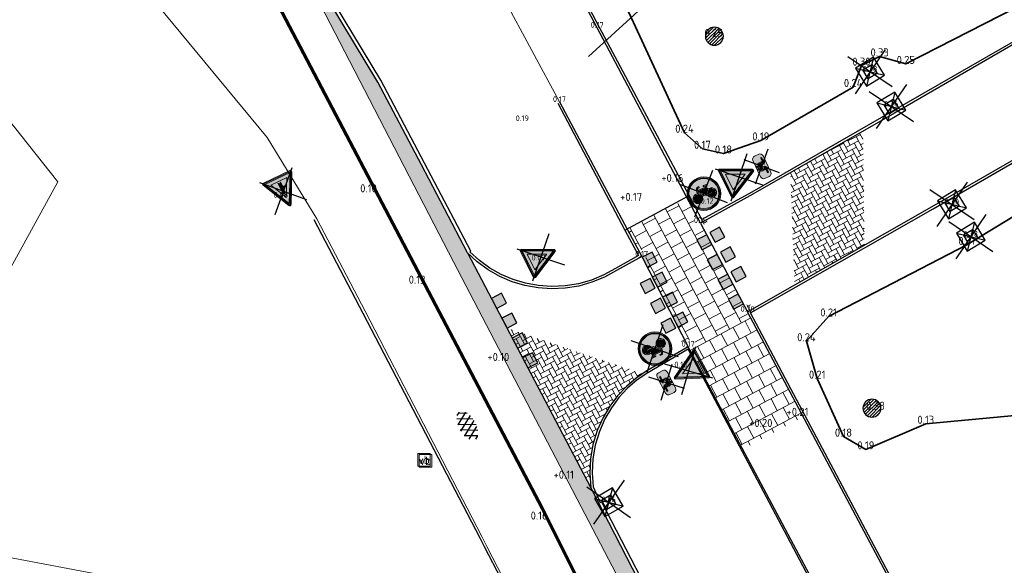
# Model space of a CAD drawing. Header units: metres. Extents: x 108651 to 109770, y 520801 to 521818.
# Tile 35 of 66: x 109074 to 109117, y 521208 to 521233. Entities that reach past the tile are written whole.
import ezdxf
from ezdxf.enums import TextEntityAlignment as Align

# ---------------------------------------------------------------- set-up
doc = ezdxf.new("R2010")
doc.units = ezdxf.units.M
for name, color, linetype, lineweight in [('B-WE-IE-MEUBILAIR_WEGMEUBILAIR-S', 253, 'Continuous', 25), ('B-WE-OG-TERREIN_CULTUURSCHEIDING-GV', 253, 'Continuous', 18), ('B-WE-VH-KANTVERHARDING-G', 253, 'Continuous', 18), ('B-WE-VH-VERHARDING_ACHTERKANTBAND-G', 253, 'Continuous', 25), ('B-WE-VH-VERHARDING_ASFALT-GV', 253, 'Continuous', 18), ('B-WE-VH-VERHARDING_ASFALT-S', 253, 'Continuous', 25), ('B-WE-VH-VERHARDING_BETONSTRAATSTEEN-A-200', 253, 'Continuous', 18), ('N-WE-KG-WERKGRENS_FASE 3A-G', 10, 'XX-WERKGRENS_CIRCEL', 70), ('V-WE-GR-BEPLANTING-G', 90, 'Continuous', 35), ('V-WE-GR-DOORWORTELBARE RUIMTE-S', 80, 'Continuous', 25), ('V-WE-IE-MEUBILAIR_WEGMEUBILAIR_PAAL_KUNSTSTOF-S-200', 7, 'Continuous', 25), ('V-WE-VH-KANTOPSLUITING_OPSLUITBAND_100X200-G', 150, 'VH-OPSLUITBAND_100X200_A-V', 25), ('V-WE-VH-KANTOPSLUITING_OPSLUITBAND_150X250-G', 150, 'VH-OPSLUITBAND_150X250_A-V', 25), ('V-WE-VH-KANTVERHARDING-G', 4, 'Continuous', 25), ('V-WE-VH-VERKEERSTEGEL-S', 7, 'Continuous', 25), ('V-WE-VW-VERKEERSTEKEN-S-200', 7, 'Continuous', 25), ('V-WE-VW-VERKEERSTEKEN_BORD_B-S-200', 7, 'Continuous', 25), ('V-WE-VW-VERKEERSTEKEN_BORD_G-S-200', 7, 'Continuous', 25), ('V-WE-VW-VERKEERSTEKEN_BORD_ONDERBORD-S-200', 7, 'Continuous', 25), ('X-XX-AL-T18', 253, 'Continuous', 18)]:
    doc.layers.add(name, color=color, linetype=linetype, lineweight=lineweight)
for name, color, linetype in [('B-WE-IE-MEUBILAIR_WEGMEUBILAIR_PAAL-KUNSTSTOF-S-HGT', 253, 'Continuous'), ('B-WE-IE-MEUBILAIR_WEGMEUBILAIR_VERKEERSBORD-S-HGT', 253, 'Continuous'), ('B-WE-RI-PUT_INSPECTIE-S-HGT', 253, 'Continuous'), ('B-WE-VH-VERHARDING_TEGEL-G', 253, 'Continuous'), ('B-WE-VH-VERHARDING_TEGEL-G-HGT', 253, 'Continuous')]:
    doc.layers.add(name, color=color, linetype=linetype)
doc.layers.add('B-WE-OG-HULPLIJN-G', color=253, linetype='Continuous', lineweight=18, plot=False)
doc.layers.add('V-WE-VH-VERHARDING_BETONSTRAATSTEEN-A-200', color=7, linetype='Continuous', lineweight=18, true_color=0x6600cc)
doc.layers.add('V-WE-VH-VERHARDING_OPEN_TEGEL-A-200', color=1, linetype='Continuous', lineweight=18, true_color=0xff0000)
doc.styles.add('ISOCP', font='isocp.shx', dxfattribs={"width": 0.8})
doc.styles.add('NLCS-ISO', font='NLCS-ISO.ttf')
doc.styles.add('NLCS-ISO-M200-T18', font='NLCS-ISO.ttf', dxfattribs={"height": 0.36})
doc.linetypes.add('VH-OPSLUITBAND_100X200_A-V', pattern='A,2,[24,NLCS.SHX,S=1,R=0,X=0,Y=0],2,-1,2,-1', length=8)
doc.linetypes.add('VH-OPSLUITBAND_150X250_A-V', pattern='A,4,[24,NLCS.SHX,S=1,R=0,X=0,Y=0],4,-1,2,-1', length=12)
doc.linetypes.add('XX-WERKGRENS_CIRCEL', pattern='A,10,-2.5,[69,NLCS.SHX,S=1,R=0,X=0,Y=0],-2.5', length=15)
pattern_1 = [(28, (0, 0), (0.086829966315, 0.284008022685), [0.63, -0.21]), (298, (-0.19718, 0.37084), (0.086829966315, 0.284008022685), [0.63, -0.21])]

# ---------------------------------------------------------------- blocks, each defined once
blk = doc.blocks.new('SIE-WEG_VERKEERSBORD-SO')
at = {"color": 0, "linetype": 'ByBlock', "lineweight": 18}
blk.add_lwpolyline([(-1.125, -1.125), (1.125, -1.125), (1.125, 1.125), (-1.125, 1.125)], close=True, dxfattribs=at)
at = {"color": 0, "linetype": 'ByBlock', "lineweight": 18, "style": 'NLCS-ISO'}
blk.add_text('vb', height=1.5, dxfattribs=at).set_placement((0, 0), align=Align.MIDDLE_CENTER)
blk = doc.blocks.new('SVH-ASFALT-SO')
at = {"ltscale": 0.1}
for p, q in [((-1.249, -0.164), (-0.865, 0.501)), ((-0.318, -0.725), (-0.985, 0.429)), ((-0.886, -0.534), (-0.172, 0.703)), ((0.28, -0.762), (-0.526, 0.634)), ((-0.408, -0.707), (0.408, 0.707)), ((0.808, -0.677), (0.003, 0.718)), ((0.135, -0.765), (0.922, 0.597)), ((1.267, -0.471), (0.602, 0.68)), ((0.756, -0.691), (1.359, 0.354)), ((1.549, 0.041), (1.378, 0.336)), ((-1.088, -0.392), (-1.272, -0.073))]:
    blk.add_line(p, q, dxfattribs=at)
at = {"style": 'NLCS-ISO'}
blk.add_attdef('KLEUR', text='', height=0.45, dxfattribs=at).set_placement((1.963, -0.022), align=Align.MIDDLE_LEFT)
at = {"style": 'NLCS-ISO', "flags": 1}
blk.add_attdef('FUNCTIE', text='', height=0.45, dxfattribs=at).set_placement((-0.379, -1.604), align=Align.MIDDLE_CENTER)
blk = doc.blocks.new('V-SVW-VERKEERSTEKEN_BORD_B06-SO')
at = {"true_color": 0xffffff}
h = blk.add_hatch(color=7, dxfattribs=at)
h.dxf.hatch_style = 1
h.paths.add_polyline_path([(-3.53, 3.13), (-0.27, -3.4, 0.284079), (0, -3.56), (0, -3.36, -0.284079), (-0.09, -3.31), (-3.35, 3.22, -0.557537), (-3.26, 3.36), (0, 3.36), (0, 3.56), (-3.26, 3.56, 0.557537)])
h = blk.add_hatch(color=7, dxfattribs=at)
h.dxf.hatch_style = 1
h.paths.add_polyline_path([(-0.09, -3.31, 0.284079), (0, -3.36), (0, -3.04), (-3.1, 3.16), (0, 3.16), (0, 3.36), (-3.26, 3.36, 0.557537), (-3.35, 3.22)])
h = blk.add_hatch(color=7, dxfattribs=at)
h.dxf.hatch_style = 1
h.paths.add_polyline_path([(0, -3.04), (0, -1.48), (-1.97, 2.46), (0, 2.46), (0, 3.16), (-3.1, 3.16)], flags=17)
h = blk.add_hatch(color=7, dxfattribs=at)
h.dxf.hatch_style = 1
h.paths.add_polyline_path([(0, -1.48), (1.97, 2.46), (-1.97, 2.46)])
h = blk.add_hatch(color=7, dxfattribs=at)
h.dxf.hatch_style = 1
h.paths.add_polyline_path([(0, 3.36), (3.26, 3.36, -0.557537), (3.35, 3.22), (0.09, -3.31, -0.284079), (0, -3.36), (0, -3.56, 0.284079), (0.27, -3.4), (3.53, 3.13, 0.557537), (3.26, 3.56), (0, 3.56)])
h = blk.add_hatch(color=7, dxfattribs=at)
h.dxf.hatch_style = 1
h.paths.add_polyline_path([(0, -3.04), (0, -3.36, 0.284079), (0.09, -3.31), (3.35, 3.22, 0.557537), (3.26, 3.36), (0, 3.36), (0, 3.16), (3.1, 3.16)])
h = blk.add_hatch(color=7, dxfattribs=at)
h.dxf.hatch_style = 1
h.paths.add_polyline_path([(0, -3.04), (3.1, 3.16), (0, 3.16), (0, 2.46), (1.97, 2.46), (0, -1.48)], flags=17)
at = {"color": 250, "true_color": 0x191919}
for points in [[(-3.95, -3.95), (3.95, 3.95)], [(-3.95, 3.95), (3.95, -3.95)]]:
    blk.add_lwpolyline(points, dxfattribs=at)
at = {"color": 250, "lineweight": 0, "true_color": 0x191919}
for points in [[(-3.53, 3.13), (-0.27, -3.4, 0.618034), (0.27, -3.4), (3.53, 3.13, 0.557537), (3.26, 3.56), (-3.26, 3.56, 0.557537)], [(-3.35, 3.22), (-0.09, -3.31, 0.618034), (0.09, -3.31), (3.35, 3.22, 0.557537), (3.26, 3.36), (-3.26, 3.36, 0.557537)]]:
    blk.add_lwpolyline(points, format="xyb", close=True, dxfattribs=at)
for points in [[(-3.1, 3.16), (0, -3.04), (3.1, 3.16)], [(-1.97, 2.46), (0, -1.48), (1.97, 2.46)]]:
    blk.add_lwpolyline(points, close=True, dxfattribs=at)
blk = doc.blocks.new('V-SVW-VERKEERSTEKEN_BORD_G11-SO')
at = {"true_color": 0xffffff}
h = blk.add_hatch(color=7, dxfattribs=at)
h.dxf.hatch_style = 1
h.paths.add_polyline_path([(-2.68, 2.33), (-2.83, 2.46, 0.180494), (-3.75, 0, 0.414214), (0, -3.75), (0, -3.55, -0.414214), (-3.55, 0, -0.180494)])
h = blk.add_hatch(color=7, dxfattribs=at)
h.dxf.hatch_style = 1
h.paths.add_polyline_path([(-3.35, 0, -0.180494), (-2.53, 2.19), (-2.68, 2.33, 0.180494), (-3.55, 0, 0.414214), (0, -3.55), (0, -3.35, -0.414214)])
h = blk.add_hatch(color=7, dxfattribs=at)
h.dxf.hatch_style = 1
h.paths.add_polyline_path([(3.35, 0, 1), (-3.35, 0, 1)])
h.paths.add_polyline_path([(0.12, -0.62), (-1.14, 0.77), (-1.25, 0.45, -0.427471), (-0.78, -1.01, -0.4733), (-2.38, -1.32, -0.794265), (-1.45, 0.53), (-1.08, 1.61, -0.334348), (-0.72, 1.88), (-0.4, 1.88), (-0.4, 1.66), (-0.68, 1.66, 0.345861), (-0.85, 1.55), (-0.98, 1.22), (0.85, 1.22), (0.95, 1.44), (0.64, 1.44, -1), (0.64, 1.66), (1.45, 1.66), (1.45, 1.44), (1.19, 1.44), (1.02, 1.05), (1.31, 0.48, -0.318009), (2.5, 0.17, -0.476174), (2.19, -1.44, -0.529348), (0.62, -0.62)], flags=16)
h.paths.add_polyline_path([(0.15, -0.32), (-1.04, 1), (0.75, 1)], flags=0)
h.paths.add_polyline_path([(0.35, -0.39), (0.9, 0.8), (1.11, 0.39, 0.234167), (0.62, -0.39)], flags=0)
h.paths.add_polyline_path([(-1.17, -1.15, -0.632638), (-2.54, -0.5, -0.479903), (-1.53, 0.31), (-1.81, -0.47, 1.053204), (-1.6, -0.54), (-1.33, 0.24, -0.542254)], flags=0)
h.paths.add_polyline_path([(0.85, -0.62), (1.7, -0.62, 0.566151), (1.79, -0.46), (1.41, 0.28, -0.564261), (2.51, -0.63, -0.396488), (1.6, -1.34, -0.350134)], flags=0)
h.paths.add_polyline_path([(0.85, -0.39, -0.216058), (1.22, 0.18), (1.52, -0.39)], flags=0)
h = blk.add_hatch(color=7, dxfattribs=at)
h.dxf.hatch_style = 1
h.paths.add_polyline_path([(3.36, 1.15), (3.55, 1.22, 0.577878), (-2.83, 2.46), (-2.68, 2.33, -0.577878)])
h = blk.add_hatch(color=7, dxfattribs=at)
h.dxf.hatch_style = 1
h.paths.add_polyline_path([(-2.68, 2.33), (-2.53, 2.19, -0.577878), (3.17, 1.09), (3.36, 1.15, 0.577878)])
h = blk.add_hatch(color=7, dxfattribs=at)
h.dxf.hatch_style = 1
h.paths.add_polyline_path([(1.02, 1.05), (1.19, 1.44), (1.45, 1.44), (1.45, 1.66), (0.64, 1.66, 1), (0.64, 1.44), (0.95, 1.44), (0.85, 1.22), (-0.98, 1.22), (-0.85, 1.55, -0.345861), (-0.68, 1.66), (-0.4, 1.66), (-0.4, 1.88), (-0.72, 1.88, 0.334348), (-1.08, 1.61), (-1.45, 0.53, 0.794265), (-2.38, -1.32, 0.4733), (-0.78, -1.01, 0.427471), (-1.25, 0.45), (-1.14, 0.77), (0.12, -0.62), (0.62, -0.62, 0.529348), (2.19, -1.44, 0.476174), (2.5, 0.17, 0.318009), (1.31, 0.48)])
h.paths.add_polyline_path([(-1.04, 1), (0.75, 1), (0.15, -0.32)], flags=16)
h.paths.add_polyline_path([(-1.33, 0.24, -0.542254), (-1.17, -1.15, -0.632638), (-2.54, -0.5, -0.479903), (-1.53, 0.31), (-1.81, -0.47, 1.053204), (-1.6, -0.54)], flags=16)
h.paths.add_polyline_path([(0.9, 0.8), (1.11, 0.39, 0.234167), (0.62, -0.39), (0.35, -0.39)], flags=16)
h.paths.add_polyline_path([(1.22, 0.18), (1.52, -0.39), (0.85, -0.39, -0.216058)], flags=16)
h.paths.add_polyline_path([(0.85, -0.62), (1.7, -0.62, 0.566151), (1.79, -0.46), (1.41, 0.28, -0.564261), (2.51, -0.63, -0.396488), (1.6, -1.34, -0.350134)], flags=16)
h = blk.add_hatch(color=7, dxfattribs=at)
h.dxf.hatch_style = 1
h.paths.add_polyline_path([(-1.33, 0.24), (-1.6, -0.54, -1.053204), (-1.81, -0.47), (-1.53, 0.31, 0.479903), (-2.54, -0.5, 0.632638), (-1.17, -1.15, 0.542254)])
h = blk.add_hatch(color=7, dxfattribs=at)
h.dxf.hatch_style = 1
h.paths.add_polyline_path([(0.75, 1), (-1.04, 1), (0.15, -0.32)])
h = blk.add_hatch(color=7, dxfattribs=at)
h.dxf.hatch_style = 1
h.paths.add_polyline_path([(3.75, 0, 0.083022), (3.55, 1.22), (3.36, 1.15, -0.083022), (3.55, 0, -0.414214), (0, -3.55), (0, -3.75, 0.414214)])
h = blk.add_hatch(color=7, dxfattribs=at)
h.dxf.hatch_style = 1
h.paths.add_polyline_path([(3.36, 1.15), (3.17, 1.09, -0.083022), (3.35, 0, -0.414214), (0, -3.35), (0, -3.55, 0.414214), (3.55, 0, 0.083022)])
h = blk.add_hatch(color=7, dxfattribs=at)
h.dxf.hatch_style = 1
h.paths.add_polyline_path([(1.11, 0.39), (0.9, 0.8), (0.35, -0.39), (0.62, -0.39, -0.234167)])
h = blk.add_hatch(color=7, dxfattribs=at)
h.dxf.hatch_style = 1
h.paths.add_polyline_path([(2.51, -0.63, 0.564261), (1.41, 0.28), (1.79, -0.46, -0.566151), (1.7, -0.62), (0.85, -0.62, 0.350134), (1.6, -1.34, 0.396488)])
h = blk.add_hatch(color=7, dxfattribs=at)
h.dxf.hatch_style = 1
h.paths.add_polyline_path([(1.22, 0.18, 0.216058), (0.85, -0.39), (1.52, -0.39)])
at = {"color": 250, "true_color": 0x191919}
for points in [[(-3.95, -3.95), (3.95, 3.95)], [(-3.95, 3.95), (3.95, -3.95)]]:
    blk.add_lwpolyline(points, dxfattribs=at)
at = {"color": 250, "lineweight": 0, "true_color": 0x191919}
for points in [[(1.02, 1.05), (1.19, 1.44), (1.45, 1.44), (1.45, 1.66), (0.64, 1.66, 1), (0.64, 1.44), (0.95, 1.44), (0.85, 1.22), (-0.98, 1.22), (-0.85, 1.55, -0.345861), (-0.68, 1.66), (-0.4, 1.66), (-0.4, 1.88), (-0.72, 1.88, 0.334348), (-1.08, 1.61), (-1.45, 0.53, 0.794265), (-2.38, -1.32, 0.4733), (-0.78, -1.01, 0.427471), (-1.25, 0.45), (-1.14, 0.77), (0.12, -0.62), (0.62, -0.62, 0.529348), (2.19, -1.44, 0.476174), (2.5, 0.17, 0.318009), (1.31, 0.48)], [(-1.33, 0.24, -0.542254), (-1.17, -1.15, -0.632638), (-2.54, -0.5, -0.479903), (-1.53, 0.31), (-1.81, -0.47, 1.053204), (-1.6, -0.54)], [(0.9, 0.8), (0.35, -0.39), (0.62, -0.39, -0.234167), (1.11, 0.39)], [(1.41, 0.28, -0.564261), (2.51, -0.63, -0.396488), (1.6, -1.34, -0.350134), (0.85, -0.62), (1.7, -0.62, 0.566151), (1.79, -0.46)], [(1.52, -0.39), (1.22, 0.18, 0.216058), (0.85, -0.39)]]:
    blk.add_lwpolyline(points, format="xyb", close=True, dxfattribs=at)
blk.add_lwpolyline([(0.75, 1), (-1.04, 1), (0.15, -0.32)], close=True, dxfattribs=at)
for radius in [3.75, 3.55, 3.35]:
    blk.add_circle((0, 0), radius, dxfattribs=at)
blk = doc.blocks.new('V-SVW-VERKEERSTEKEN_BORD_ONDERBORD_OB503OB02-SO')
at = {"true_color": 0xffffff}
h = blk.add_hatch(color=7, dxfattribs=at)
h.dxf.hatch_style = 1
edge = h.paths.add_edge_path()
edge.add_line((2.75, -0.52), (2.75, 0.52))
edge.add_arc((2.02, 0.52), 0.726, 0, 90)
edge.add_line((2.02, 1.25), (-2.02, 1.25))
edge.add_arc((-2.02, 0.52), 0.726, 90, 180)
edge.add_line((-2.75, 0.52), (-2.75, -0.52))
edge.add_arc((-2.02, -0.52), 0.726, 180, 270)
edge.add_line((-2.02, -1.25), (2.02, -1.25))
edge.add_arc((2.02, -0.52), 0.726, 270, 360)
h = blk.add_hatch(color=7, dxfattribs=at)
h.dxf.hatch_style = 1
h.paths.add_polyline_path([(0.37, 0.87), (0.43, 1.01), (0.52, 1.01), (0.52, 1.09), (0.23, 1.09, 1), (0.23, 1.01), (0.34, 1.01), (0.3, 0.93), (-0.37, 0.93), (-0.32, 1.05, -0.345861), (-0.26, 1.09), (-0.16, 1.09), (-0.16, 1.17), (-0.27, 1.17, 0.334348), (-0.4, 1.07), (-0.54, 0.67, 0.794265), (-0.88, -0.01, 0.4733), (-0.29, 0.11, 0.427471), (-0.47, 0.64), (-0.43, 0.76), (0.03, 0.25), (0.22, 0.25, 0.529348), (0.79, -0.05, 0.476174), (0.91, 0.54, 0.318009), (0.47, 0.66)])
h.paths.add_polyline_path([(-0.39, 0.85), (0.27, 0.85), (0.05, 0.36)], flags=16)
h.paths.add_polyline_path([(-0.5, 0.57, -0.542254), (-0.44, 0.06, -0.632638), (-0.94, 0.29, -0.479903), (-0.57, 0.59), (-0.67, 0.31, 1.053204), (-0.59, 0.28)], flags=16)
h.paths.add_polyline_path([(0.32, 0.77), (0.4, 0.62, 0.234167), (0.22, 0.33), (0.12, 0.33)], flags=16)
h.paths.add_polyline_path([(0.44, 0.55), (0.55, 0.33), (0.3, 0.33, -0.216058)], flags=16)
h.paths.add_polyline_path([(0.3, 0.25), (0.61, 0.25, 0.566151), (0.65, 0.31), (0.51, 0.58, -0.564261), (0.91, 0.25, -0.396488), (0.58, -0.01, -0.350134)], flags=16)
h = blk.add_hatch(color=7, dxfattribs=at)
h.dxf.hatch_style = 1
edge = h.paths.add_edge_path()
edge.add_arc((-0.29, -0.67), 0.0508, -55.4489, 55.3151, ccw=False)
edge.add_line((-0.26, -0.71), (-0.91, -1.17))
edge.add_arc((-0.94, -1.12), 0.0497, 163.0196, 304.618, ccw=False)
edge.add_line((-0.99, -1.11), (-0.91, -0.8))
edge.add_line((-0.91, -0.8), (-1.83, -0.8))
edge.add_line((-1.83, -0.8), (-1.83, -0.55))
edge.add_line((-1.83, -0.55), (-0.91, -0.55))
edge.add_line((-0.91, -0.55), (-0.99, -0.23))
edge.add_arc((-0.94, -0.22), 0.0509, 59.1524, 193.2055, ccw=False)
edge.add_line((-0.91, -0.18), (-0.26, -0.63))
h = blk.add_hatch(color=7, dxfattribs=at)
h.dxf.hatch_style = 1
edge = h.paths.add_edge_path()
edge.add_arc((0.29, -0.67), 0.0508, 484.6849, 595.4489)
edge.add_line((0.26, -0.71), (0.91, -1.17))
edge.add_arc((0.94, -1.12), 0.0497, 235.382, 376.9804)
edge.add_line((0.99, -1.11), (0.91, -0.8))
edge.add_line((0.91, -0.8), (1.83, -0.8))
edge.add_line((1.83, -0.8), (1.83, -0.55))
edge.add_line((1.83, -0.55), (0.91, -0.55))
edge.add_line((0.91, -0.55), (0.99, -0.23))
edge.add_arc((0.94, -0.22), 0.0509, 346.7945, 480.8476)
edge.add_line((0.91, -0.18), (0.26, -0.63))
at = {"color": 250, "true_color": 0x191919}
for points in [[(-2.96, -2.96), (2.96, 2.96)], [(-2.96, 2.96), (2.96, -2.96)]]:
    blk.add_lwpolyline(points, dxfattribs=at)
at = {"color": 250, "lineweight": 0, "true_color": 0x191919}
for points in [[(2.75, -0.52), (2.75, 0.52, 0.414214), (2.02, 1.25), (-2.02, 1.25, 0.414214), (-2.75, 0.52), (-2.75, -0.52, 0.414214), (-2.02, -1.25), (2.02, -1.25, 0.414214)], [(0.37, 0.87), (0.43, 1.01), (0.52, 1.01), (0.52, 1.09), (0.23, 1.09, 1), (0.23, 1.01), (0.34, 1.01), (0.3, 0.93), (-0.37, 0.93), (-0.32, 1.05, -0.345861), (-0.26, 1.09), (-0.16, 1.09), (-0.16, 1.17), (-0.27, 1.17, 0.334348), (-0.4, 1.07), (-0.54, 0.67, 0.794265), (-0.88, -0.01, 0.4733), (-0.29, 0.11, 0.427471), (-0.47, 0.64), (-0.43, 0.76), (0.03, 0.25), (0.22, 0.25, 0.529348), (0.79, -0.05, 0.476174), (0.91, 0.54, 0.318009), (0.47, 0.66)], [(-0.5, 0.57, -0.542254), (-0.44, 0.06, -0.632638), (-0.94, 0.29, -0.479903), (-0.57, 0.59), (-0.67, 0.31, 1.053204), (-0.59, 0.28)], [(0.32, 0.77), (0.12, 0.33), (0.22, 0.33, -0.234167), (0.4, 0.62)], [(0.51, 0.58, -0.564261), (0.91, 0.25, -0.396488), (0.58, -0.01, -0.350134), (0.3, 0.25), (0.61, 0.25, 0.566151), (0.65, 0.31)], [(0.55, 0.33), (0.44, 0.55, 0.216058), (0.3, 0.33)], [(-1.83, -0.55), (-0.91, -0.55), (-0.99, -0.23, -0.662219), (-0.91, -0.18), (-0.26, -0.63, -0.524067), (-0.26, -0.71), (-0.91, -1.17, -0.710653), (-0.99, -1.11), (-0.91, -0.8), (-1.83, -0.8)], [(1.83, -0.55), (0.91, -0.55), (0.99, -0.23, 0.662219), (0.91, -0.18), (0.26, -0.63, 0.524067), (0.26, -0.71), (0.91, -1.17, 0.710653), (0.99, -1.11), (0.91, -0.8), (1.83, -0.8)]]:
    blk.add_lwpolyline(points, format="xyb", close=True, dxfattribs=at)
blk.add_lwpolyline([(0.27, 0.85), (-0.39, 0.85), (0.05, 0.36)], close=True, dxfattribs=at)
blk = doc.blocks.new('SVH-VERKEERSTEGEL_500X500_HAAIENTAND')
h = blk.add_hatch(color=253)
h.paths.add_polyline_path([(-0.25, -0.5), (-0.25, 0), (0, -0.5)])
h.paths.add_polyline_path([(0, -0.5), (0.25, 0), (0.25, -0.5)])
h = blk.add_hatch(color=255)
h.dxf.hatch_style = 1
h.paths.add_polyline_path([(0.25, 0), (-0.25, 0), (0, -0.5)])
blk.add_3dface([(-0.25, -0.5), (0.25, -0.5), (0.25, 0), (-0.25, 0)])
blk = doc.blocks.new('SVH-VERKEERSTEGEL_500X500_BLOK_WIT')
blk.add_hatch(color=255).paths.add_polyline_path([(-0.25, -0.5), (-0.25, 0), (0.25, 0), (0.25, -0.5)])
blk.add_3dface([(-0.25, -0.5), (0.25, -0.5), (0.25, 0), (-0.25, 0)])
blk = doc.blocks.new('V-SIE-WEG_PAAL_KUNSTSTOF-SO')
for p, q in [((-0.999, 2.167), (0.999, -2.167)), ((2.167, 0.999), (-2.167, -0.999)), ((-0.938, 0.938), (0.938, -0.938)), ((0.938, 0.938), (-0.938, -0.938))]:
    blk.add_line(p, q)
at = {"flags": 128}
for points in [[(-0.938, -0.938), (0.938, -0.938), (0.938, 0.938), (-0.938, 0.938)], [(-0.469, 0.469), (0.471, 0.469), (0.471, -0.471), (-0.469, -0.471)]]:
    blk.add_lwpolyline(points, close=True, dxfattribs=at)
blk = doc.blocks.new('V-SVW-VERKEERSTEKEN_BORD_B04-SO')
at = {"true_color": 0xffffff}
h = blk.add_hatch(color=7, dxfattribs=at)
h.dxf.hatch_style = 1
h.paths.add_polyline_path([(0, -3.36), (-3.26, -3.36, -0.557537), (-3.35, -3.22), (-0.09, 3.31, -0.284079), (0, 3.36), (0, 3.56, 0.284079), (-0.27, 3.4), (-3.53, -3.13, 0.557537), (-3.26, -3.56), (0, -3.56)])
h = blk.add_hatch(color=7, dxfattribs=at)
h.dxf.hatch_style = 1
h.paths.add_polyline_path([(0, 3.04), (0, 3.36, 0.284079), (-0.09, 3.31), (-3.35, -3.22, 0.557537), (-3.26, -3.36), (0, -3.36), (0, -3.16), (-3.1, -3.16)])
h = blk.add_hatch(color=7, dxfattribs=at)
h.dxf.hatch_style = 1
h.paths.add_polyline_path([(0, 3.04), (-3.1, -3.16), (0, -3.16), (0, -2.46), (-1.97, -2.46), (0, 1.48)], flags=17)
h = blk.add_hatch(color=7, dxfattribs=at)
h.dxf.hatch_style = 1
h.paths.add_polyline_path([(3.53, -3.13), (0.27, 3.4, 0.284079), (0, 3.56), (0, 3.36, -0.284079), (0.09, 3.31), (3.35, -3.22, -0.557537), (3.26, -3.36), (0, -3.36), (0, -3.56), (3.26, -3.56, 0.557537)])
h = blk.add_hatch(color=7, dxfattribs=at)
h.dxf.hatch_style = 1
h.paths.add_polyline_path([(0.09, 3.31, 0.284079), (0, 3.36), (0, 3.04), (3.1, -3.16), (0, -3.16), (0, -3.36), (3.26, -3.36, 0.557537), (3.35, -3.22)])
h = blk.add_hatch(color=7, dxfattribs=at)
h.dxf.hatch_style = 1
h.paths.add_polyline_path([(0, 3.04), (0, 1.48), (1.97, -2.46), (0, -2.46), (0, -3.16), (3.1, -3.16)], flags=17)
h = blk.add_hatch(color=7, dxfattribs=at)
h.dxf.hatch_style = 1
h.paths.add_polyline_path([(-0.31, -1), (-0.92, -1), (-0.92, -0.74), (-0.31, -0.74), (-0.31, 0.12), (0, 0.68), (0, 1.48), (-1.97, -2.46), (0, -2.46), (0, -1.87), (-0.31, -2.19)], flags=17)
h = blk.add_hatch(color=7, dxfattribs=at)
h.dxf.hatch_style = 1
h.paths.add_polyline_path([(0.32, 0.12), (0, 0.68), (-0.31, 0.12), (-0.31, -0.74), (-0.92, -0.74), (-0.92, -1), (-0.31, -1), (-0.31, -2.19), (0, -1.87), (0.32, -2.19)])
h = blk.add_hatch(color=7, dxfattribs=at)
h.dxf.hatch_style = 1
h.paths.add_polyline_path([(0, 1.48), (0, 0.68), (0.32, 0.12), (0.32, -2.19), (0, -1.87), (0, -2.46), (1.97, -2.46)])
at = {"color": 250, "true_color": 0x191919}
for points in [[(-3.95, -3.95), (3.95, 3.95)], [(-3.95, 3.95), (3.95, -3.95)]]:
    blk.add_lwpolyline(points, dxfattribs=at)
at = {"color": 250, "lineweight": 0, "true_color": 0x191919}
for points in [[(3.53, -3.13), (0.27, 3.4, 0.618034), (-0.27, 3.4), (-3.53, -3.13, 0.557537), (-3.26, -3.56), (3.26, -3.56, 0.557537)], [(3.35, -3.22), (0.09, 3.31, 0.618034), (-0.09, 3.31), (-3.35, -3.22, 0.557537), (-3.26, -3.36), (3.26, -3.36, 0.557537)]]:
    blk.add_lwpolyline(points, format="xyb", close=True, dxfattribs=at)
for points in [[(3.1, -3.16), (0, 3.04), (-3.1, -3.16)], [(1.97, -2.46), (0, 1.48), (-1.97, -2.46)], [(0.32, 0.12), (0, 0.68), (-0.31, 0.12), (-0.31, -0.74), (-0.92, -0.74), (-0.92, -1), (-0.31, -1), (-0.31, -2.19), (0, -1.87), (0.32, -2.19)]]:
    blk.add_lwpolyline(points, close=True, dxfattribs=at)
blk = doc.blocks.new('SGR-DOORWORTELBARE RUIMTE')
for p, q in [((-1.99, 0.21), (-0.21, 1.99)), ((-1.95, -0.45), (0.45, 1.95)), ((-1.75, -0.96), (0.96, 1.75)), ((-1.45, -1.37), (1.37, 1.45)), ((-1.07, -1.69), (1.69, 1.07)), ((-0.58, -1.91), (1.91, 0.58)), ((0.04, -2), (2, -0.04)), ((1.04, -1.71), (1.71, -1.04))]:
    blk.add_line(p, q)
at = {"extrusion": (0, 0, -1)}
blk.add_arc((0, 0), 2, 0, 360, dxfattribs=at)

msp = doc.modelspace()

# ---------------------------------------------------------------- hatches: boundary and pattern name
at = {"layer": 'B-WE-VH-VERHARDING_BETONSTRAATSTEEN-A-200'}
h = msp.add_hatch(dxfattribs=at)
h.set_pattern_fill('AVH-BSS_KEIFORMAAT_ELLEBOOG-SO', color=256, scale=0.2, angle=28, pattern_type=2)
h.set_pattern_definition(pattern_1)
edge = h.paths.add_edge_path()
edge.add_line((109084.404, 521238.311), (109087.988, 521231.311))
edge.add_line((109087.988, 521231.311), (109090.308, 521226.825))
edge.add_line((109090.308, 521226.825), (109092.119, 521223.327))
edge.add_line((109092.119, 521223.327), (109093.653, 521220.373))
edge.add_line((109093.653, 521220.373), (109095.458, 521216.912))
edge.add_line((109095.458, 521216.912), (109098.209, 521211.64))
edge.add_line((109098.209, 521211.64), (109103.398, 521201.753))
edge.add_line((109103.398, 521201.753), (109106.449, 521195.941))
edge.add_line((109106.449, 521195.941), (109106.837, 521195.04))
edge.add_line((109106.837, 521195.04), (109107.496, 521194.153))
edge.add_line((109107.496, 521194.153), (109107.617, 521194.017))
edge.add_arc((109112.61, 521198.438), 6.669, 221.5227, 281.7779)
edge.add_line((109113.971, 521191.91), (109114.667, 521192.211))
edge.add_line((109114.667, 521192.211), (109113.935, 521192.052))
edge.add_line((109113.935, 521192.052), (109113.315, 521191.988))
edge.add_line((109113.315, 521191.988), (109112.693, 521191.983))
edge.add_line((109112.693, 521191.983), (109112.073, 521192.038))
edge.add_line((109112.073, 521192.038), (109111.454, 521192.153))
edge.add_line((109111.454, 521192.153), (109110.848, 521192.327))
edge.add_line((109110.848, 521192.327), (109110.263, 521192.558))
edge.add_line((109110.263, 521192.558), (109109.702, 521192.844))
edge.add_arc((109111.194, 521195.766), 3.281, 231.9352, 242.9508, ccw=False)
edge.add_arc((109112.143, 521196.978), 4.82, 210.2887, 231.9352, ccw=False)
edge.add_line((109107.981, 521194.547), (109107.777, 521194.891))
edge.add_line((109107.777, 521194.891), (109107.046, 521196.284))
edge.add_line((109107.046, 521196.284), (109101.575, 521206.785))
edge.add_line((109101.575, 521206.785), (109099.032, 521211.721))
edge.add_line((109099.032, 521211.721), (109097.672, 521214.314))
edge.add_line((109097.672, 521214.314), (109094.731, 521219.918))
edge.add_line((109094.731, 521219.918), (109092.973, 521223.273))
edge.add_line((109092.973, 521223.273), (109091.057, 521226.926))
edge.add_line((109091.057, 521226.926), (109089.525, 521229.823))
edge.add_line((109089.525, 521229.823), (109088.951, 521230.774))
edge.add_line((109088.951, 521230.774), (109084.404, 521238.311))
at = {"layer": 'V-WE-VH-VERHARDING_BETONSTRAATSTEEN-A-200'}
h = msp.add_hatch(dxfattribs=at)
h.set_pattern_fill('AVH-BSS_KEIFORMAAT_ELLEBOOG-SO', color=256, scale=0.2, angle=28, pattern_type=2)
h.set_pattern_definition(pattern_1)
h.paths.add_polyline_path([(109111.182, 521227.628), (109107.949, 521225.784), (109108.136, 521220.768), (109111.251, 521222.54)])
h = msp.add_hatch(dxfattribs=at)
h.set_pattern_fill('AVH-BSS_KEIFORMAAT_ELLEBOOG-SO', color=256, scale=0.2, angle=28, pattern_type=2)
h.set_pattern_definition(pattern_1)
edge = h.paths.add_edge_path()
edge.add_line((109095.298, 521218.838), (109101.352, 521216.798))
edge.add_line((109101.352, 521216.798), (109101.062, 521216.609))
edge.add_arc((109104.333, 521212.385), 5.342, 127.7564, 187.1431)
edge.add_line((109099.032, 521211.721), (109095.298, 521218.838))
at = {"layer": 'V-WE-VH-VERHARDING_OPEN_TEGEL-A-200'}
h = msp.add_hatch(dxfattribs=at)
h.set_pattern_fill('AVH-TEGEL_300X300_HALFST-SO', color=256, scale=0.2, angle=28, pattern_type=2)
h.set_pattern_definition([(28, (0, 0), (0.38892708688, 0.54656721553), [0.6, -0.6]), (118, (0, 0), (-0.5297685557, -0.2816829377), [])])
h.paths.add_polyline_path([(109103.633, 521223.473), (109104.237, 521223.473), (109104.237, 521223.826), (109103.633, 521223.826)], flags=16)
h.paths.add_polyline_path([(109101.015, 521221.99), (109101.603, 521221.99), (109101.603, 521222.328), (109101.015, 521222.328)], flags=17)
h.paths.add_polyline_path([(109105.715, 521219.526), (109106.36, 521219.526), (109106.36, 521219.883), (109105.715, 521219.883)])
h.paths.add_polyline_path([(109103.087, 521217.968), (109103.675, 521217.968), (109103.675, 521218.306), (109103.087, 521218.306)], flags=17)
h.paths.add_polyline_path([(109103.471, 521217.843), (109105.882, 521219.169), (109106.099, 521219.432), (109106.037, 521219.573), (109103.935, 521223.53), (109103.777, 521223.829), (109103.668, 521223.829), (109103.668, 521224.033), (109103.313, 521224.705), (109103.107, 521224.594), (109103.107, 521224.397), (109102.742, 521224.397), (109100.652, 521223.267), (109101.309, 521222.034), (109102.261, 521220.171), (109103.381, 521218.012)])
h = msp.add_hatch(dxfattribs=at)
h.set_pattern_fill('AVH-TEGEL_300X300_HALFST-SO', color=256, scale=0.2, angle=118, pattern_type=2)
h.set_pattern_definition([(118, (109106.18554, 521219.29317), (-0.546567, 0.388927), [0.6, -0.6]), (208, (109106.18554, 521219.29317), (0.281683, -0.52977), [])])
h.paths.add_polyline_path([(109106.182, 521219.301), (109103.465, 521217.854), (109103.572, 521217.655), (109103.621, 521217.655), (109103.621, 521217.565), (109103.689, 521217.565), (109103.689, 521217.434), (109105.818, 521213.443), (109108.527, 521214.885)])

# ---------------------------------------------------------------- linework, layer by layer
at = {"layer": 'B-WE-OG-HULPLIJN-G', "flags": 128}
msp.add_lwpolyline([(109098.928, 521230.966), (109114.89, 521245.518)], dxfattribs=at)
at = {"layer": 'B-WE-OG-TERREIN_CULTUURSCHEIDING-GV', "flags": 128}
msp.add_lwpolyline([(109037.225, 521217.023), (109047.627, 521218.289), (109048.461, 521222.641), (109055.401, 521231.598), (109057.217, 521233.941), (109058.972, 521236.206), (109060.662, 521235.748), (109068.741, 521233.559), (109075.245, 521225.364), (109069.105, 521214.192), (109067.068, 521213.021), (109068.107, 521209.455), (109068.356, 521209.502), (109085.22, 521206.312)], dxfattribs=at)
at = {"layer": 'B-WE-VH-KANTVERHARDING-G', "flags": 128}
for points in [[(109084.026, 521248.13), (109088.041, 521246.879), (109090.084, 521243.028), (109091.472, 521240.412), (109097.636, 521228.933)], [(109085.22, 521206.312), (109068.356, 521209.502), (109068.107, 521209.455), (109067.068, 521213.021), (109069.105, 521214.192), (109075.245, 521225.364), (109068.741, 521233.559), (109060.662, 521235.748), (109058.972, 521236.206), (109057.217, 521233.941), (109055.401, 521231.598), (109048.461, 521222.641), (109047.627, 521218.289), (109037.225, 521217.023)]]:
    msp.add_lwpolyline(points, dxfattribs=at)
at = {"layer": 'B-WE-VH-VERHARDING_ACHTERKANTBAND-G'}
for points in [[(109103.425, 521224.766), (109099.428, 521232.261), (109094.127, 521242.324), (109091.326, 521247.594), (109091.045, 521248.016), (109090.73, 521248.413), (109090.383, 521248.782), (109090.007, 521249.122), (109089.604, 521249.43), (109089.293, 521249.634), (109088.969, 521249.819), (109088.636, 521249.985), (109088.292, 521250.129), (109087.941, 521250.253), (109085.266, 521251.05), (109086.42, 521255.043)], [(109097.561, 521228.879), (109100.562, 521223.219)], [(109086.667, 521223.682), (109088.861, 521219.503), (109094.083, 521209.48)], [(109094.083, 521209.48), (109094.284, 521209.094), (109098.828, 521200.354), (109102.707, 521192.938), (109106.393, 521185.9)]]:
    msp.add_lwpolyline(points, dxfattribs=at)
at = {"layer": 'B-WE-VH-VERHARDING_ASFALT-GV', "flags": 128}
for points in [[(109074.807, 521243.028), (109079.416, 521233.8), (109079.67, 521233.29), (109084.585, 521227.345), (109086.8, 521223.721)], [(109083.616, 521240.003), (109084.749, 521237.571), (109092.911, 521221.795), (109098.209, 521211.64)], [(109086.8, 521223.721), (109088.961, 521219.596), (109094.176, 521209.537)], [(109098.209, 521211.64), (109098.435, 521211.207), (109102.955, 521202.548), (109106.837, 521195.04)], [(109094.176, 521209.537), (109094.4, 521209.104), (109098.896, 521200.395), (109102.846, 521192.98), (109106.459, 521186.076), (109110.792, 521177.846), (109111.979, 521175.52), (109112.031, 521175.421)]]:
    msp.add_lwpolyline(points, dxfattribs=at)
at = {"layer": 'B-WE-VH-VERHARDING_TEGEL-G'}
for points in [[(109103.3, 521224.729), (109099.321, 521232.246), (109094.025, 521242.265), (109091.203, 521247.577), (109090.932, 521247.979), (109090.629, 521248.358), (109090.298, 521248.711), (109089.939, 521249.037), (109089.555, 521249.333), (109089.25, 521249.536), (109088.932, 521249.72), (109088.605, 521249.885), (109088.267, 521250.029), (109087.922, 521250.153), (109085.079, 521250.996)], [(109097.636, 521228.933), (109100.656, 521223.261)]]:
    msp.add_lwpolyline(points, dxfattribs=at)
at = {"layer": 'N-WE-KG-WERKGRENS_FASE 3A-G', "flags": 128}
msp.add_lwpolyline([(109325.985, 521089.891), (109318.976, 521087.098), (109317.759, 521090.31), (109323.357, 521094.593), (109238.454, 521245.385), (109219.993, 521235.574), (109207.975, 521226.877), (109134.352, 521188.292), (109146.681, 521162.038), (109133.203, 521154.372), (109125.139, 521169.625), (109118.97, 521166.626), (109096.884, 521210.772), (109081.12, 521240.821), (109089.41, 521256.905), (109098.836, 521261.004), (109100.773, 521257.626, 0.463993), (109111.285, 521254.28), (109161.484, 521279.683), (109182.49, 521274.188), (109197.384, 521282.23), (109207.411, 521265.019), (109222.743, 521273.13), (109202.684, 521306.819), (109330.854, 521375.957), (109334.104, 521366.956), (109359.352, 521304.007), (109395.916, 521316.767), (109395.014, 521304.654), (109407.223, 521303.045), (109419.647, 521302.279), (109418.208, 521287.556), (109409.708, 521288.408), (109419.013, 521237.753), (109418.562, 521234.864), (109426.445, 521234.185), (109428.101, 521222.066), (109422.353, 521222.198), (109444.16, 521149.248), (109444.21, 521130.53), (109415.056, 521118.995), (109417.942, 521109.017), (109389.8, 521098.734), (109393.219, 521089.125), (109386.118, 521086.75), (109367.934, 521091.648), (109364.106, 521102.437)], format="xyb", close=True, dxfattribs=at)
at = {"layer": 'V-WE-GR-BEPLANTING-G'}
for points in [[(109118.725, 521233.514), (109113.1, 521230.631), (109111.932, 521230.964), (109111.119, 521230.553), (109110.748, 521229.599), (109106.628, 521227.216), (109104.96, 521226.632), (109104.019, 521226.842), (109103.22, 521227.56), (109100.763, 521232.867), (109096.612, 521240.45), (109092.646, 521246.43), (109091.042, 521249.484), (109090.181, 521250.271), (109088.37, 521251.857), (109088.17, 521252.169), (109088.946, 521252.651), (109089.899, 521252.901), (109090.688, 521253.591), (109090.985, 521252.986), (109093.535, 521248.948), (109095.351, 521246.102), (109096.178, 521245.058), (109097.821, 521244.425)], [(109127.188, 521224.018), (109124.748, 521225.25), (109122.661, 521226.009), (109121.219, 521225.847), (109115.818, 521222.556), (109109.653, 521219.359), (109108.663, 521218.253), (109109.146, 521216.586), (109110.316, 521213.998), (109111.317, 521213.43), (109113.991, 521214.572), (109117.959, 521214.936), (109120.354, 521214.447), (109123.734, 521213.45), (109125.701, 521211.339), (109126.734, 521210.24), (109128.4, 521207.574)]]:
    msp.add_lwpolyline(points, dxfattribs=at)
at = {"layer": 'V-WE-VH-KANTOPSLUITING_OPSLUITBAND_100X200-G'}
for points in [[(109114.978, 521248.94), (109119.413, 521241.375), (109122.925, 521235.479), (109121.068, 521234.42), (109121.134, 521234.289), (109121.175, 521234.148), (109121.191, 521234.002), (109121.18, 521233.855), (109121.144, 521233.713), (109121.087, 521233.587), (109121.011, 521233.473), (109120.916, 521233.373), (109120.806, 521233.29), (109120.683, 521233.227), (109112.51, 521228.525), (109106.219, 521224.913), (109103.998, 521223.692), (109103.425, 521224.766)], [(109112.459, 521207.662), (109106.165, 521219.519), (109114.325, 521224.169), (109123.098, 521229.238)], [(109100.562, 521223.219), (109101.168, 521222.076), (109100.145, 521221.508), (109099.62, 521221.215), (109099.064, 521220.985), (109098.486, 521220.821), (109097.893, 521220.724), (109097.292, 521220.696), (109096.692, 521220.737), (109096.124, 521220.841), (109095.571, 521221.008), (109095.04, 521221.235), (109094.537, 521221.519), (109094.069, 521221.856), (109093.641, 521222.244)], [(109103.377, 521217.896), (109101.579, 521216.853), (109101.111, 521216.53), (109100.681, 521216.158), (109100.295, 521215.741), (109099.956, 521215.285), (109099.669, 521214.794), (109099.418, 521214.222), (109099.237, 521213.625), (109099.129, 521213.01), (109099.096, 521212.387), (109099.138, 521211.764), (109099.46, 521211.063), (109099.52, 521211.092)], [(109116.55, 521193.146), (109109.581, 521206.214), (109103.377, 521217.896)]]:
    msp.add_lwpolyline(points, dxfattribs=at)
at = {"layer": 'V-WE-VH-KANTOPSLUITING_OPSLUITBAND_150X250-G'}
for points in [[(109093.641, 521222.244), (109093.687, 521222.268), (109091.619, 521226.206), (109089.664, 521229.902), (109084.28, 521238.827), (109083.764, 521240.065)], [(109099.52, 521211.092), (109103.672, 521203.077)]]:
    msp.add_lwpolyline(points, dxfattribs=at)
at = {"layer": 'V-WE-VH-KANTVERHARDING-G'}
for points in [[(109115.111, 521248.894), (109119.515, 521241.436), (109123.094, 521235.438), (109121.195, 521234.403), (109121.25, 521234.269), (109121.283, 521234.129), (109121.295, 521233.985), (109121.284, 521233.841), (109121.25, 521233.701), (109121.188, 521233.554), (109121.102, 521233.42), (109120.994, 521233.302), (109120.867, 521233.205), (109120.726, 521233.131), (109112.594, 521228.434), (109106.265, 521224.823), (109103.935, 521223.53)], [(109091.48, 521226.127), (109089.525, 521229.823), (109084.137, 521238.754), (109083.616, 521240.003)], [(109103.935, 521223.53), (109106.037, 521219.573), (109114.28, 521224.263), (109123.066, 521229.329)], [(109101.309, 521222.034), (109100.178, 521221.414), (109099.646, 521221.118), (109099.083, 521220.885), (109098.498, 521220.719), (109097.897, 521220.62), (109097.288, 521220.591), (109096.681, 521220.632), (109096.093, 521220.74), (109095.521, 521220.913), (109094.972, 521221.149), (109094.454, 521221.446), (109093.971, 521221.799), (109093.532, 521222.204), (109091.48, 521226.127)], [(109100.562, 521223.219), (109103.425, 521224.766)], [(109103.935, 521223.53), (109103.3, 521224.729)], [(109100.656, 521223.261), (109101.309, 521222.034)], [(109093.532, 521222.204), (109099.032, 521211.721)], [(109101.309, 521222.034), (109102.261, 521220.171), (109103.381, 521218.012), (109101.538, 521216.934), (109101.062, 521216.609), (109100.624, 521216.234), (109100.229, 521215.814), (109099.882, 521215.353), (109099.588, 521214.857), (109099.324, 521214.267), (109099.135, 521213.649), (109099.022, 521213.012), (109098.987, 521212.366), (109099.032, 521211.721), (109103.533, 521202.986)], [(109119.634, 521193.982), (109112.387, 521207.617), (109106.037, 521219.573)], [(109116.813, 521192.837), (109109.652, 521206.254), (109103.381, 521218.012)]]:
    msp.add_lwpolyline(points, dxfattribs=at)

# ---------------------------------------------------------------- block references
at = {"layer": 'B-WE-IE-MEUBILAIR_WEGMEUBILAIR-S', "xscale": 0.25, "yscale": 0.25, "zscale": 0.25}
for p in [(109091.59, 521212.964), (109091.655, 521212.919)]:
    msp.add_blockref('SIE-WEG_VERKEERSBORD-SO', p, dxfattribs=at)
at = {"layer": 'B-WE-VH-VERHARDING_ASFALT-S', "xscale": 0.5, "yscale": 0.5, "rotation": 298.8108}
msp.add_blockref('SVH-ASFALT-SO', (109093.509, 521214.554), dxfattribs=at)
at = {"layer": 'V-WE-GR-DOORWORTELBARE RUIMTE-S', "xscale": 0.2, "yscale": 0.2, "zscale": 0.2}
for p in [(109104.554, 521231.866, 0.246), (109111.588, 521215.269, 0.296)]:
    msp.add_blockref('SGR-DOORWORTELBARE RUIMTE', p, dxfattribs=at)
at = {"layer": 'V-WE-IE-MEUBILAIR_WEGMEUBILAIR_PAAL_KUNSTSTOF-S-200'}
for p, xscale, yscale, zscale, rotation in [((109111.503, 521230.287, 0.381), 0.4999999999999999, 0.4999999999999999, 0.4999999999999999, 31.01674136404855), ((109112.452, 521228.73, 0.256), 0.4999999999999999, 0.4999999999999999, 0.4999999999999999, 31.01674136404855), ((109115.161, 521224.362, 0.3), 0.4999999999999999, 0.4999999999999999, 0.4999999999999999, 31.01674136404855), ((109115.999, 521222.924, 0.381), 0.4999999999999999, 0.4999999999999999, 0.4999999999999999, 31.01674136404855), ((109099.837, 521211.074, 0.064), 0.5, 0.5, 0.5, 30.1495806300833)]:
    msp.add_blockref('V-SIE-WEG_PAAL_KUNSTSTOF-SO', p, dxfattribs=dict(at, xscale=xscale, yscale=yscale, zscale=zscale, rotation=rotation))
at = {"layer": 'V-WE-VH-VERKEERSTEGEL-S'}
for name, p, rotation in [('SVH-VERKEERSTEGEL_500X500_HAAIENTAND', (109104.467, 521222.89), 118.2631438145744), ('SVH-VERKEERSTEGEL_500X500_BLOK_WIT', (109103.886, 521222.555), 117.9163032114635), ('SVH-VERKEERSTEGEL_500X500_HAAIENTAND', (109104.94, 521222.009), 118.2631438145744), ('SVH-VERKEERSTEGEL_500X500_BLOK_WIT', (109101.439, 521221.779), 117.0672031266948), ('SVH-VERKEERSTEGEL_500X500_BLOK_WIT', (109104.355, 521221.672), 117.9163032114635), ('SVH-VERKEERSTEGEL_500X500_HAAIENTAND', (109105.414, 521221.128), 118.2631438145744), ('SVH-VERKEERSTEGEL_500X500_HAAIENTAND', (109101.799, 521220.84), 297.2700393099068), ('SVH-VERKEERSTEGEL_500X500_BLOK_WIT', (109101.894, 521220.889), 117.0672031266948), ('SVH-VERKEERSTEGEL_500X500_BLOK_WIT', (109104.824, 521220.789), 117.9163032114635), ('SVH-VERKEERSTEGEL_500X500_HAAIENTAND', (109094.717, 521219.945), 117.6841530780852), ('SVH-VERKEERSTEGEL_500X500_HAAIENTAND', (109102.257, 521219.951), 297.2700393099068), ('SVH-VERKEERSTEGEL_500X500_BLOK_WIT', (109102.35, 521219.999), 117.0672031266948), ('SVH-VERKEERSTEGEL_500X500_BLOK_WIT', (109105.295, 521219.906), 117.9163032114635), ('SVH-VERKEERSTEGEL_500X500_HAAIENTAND', (109095.182, 521219.06), 117.6841530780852), ('SVH-VERKEERSTEGEL_500X500_HAAIENTAND', (109102.715, 521219.062), 297.2700393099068), ('SVH-VERKEERSTEGEL_500X500_BLOK_WIT', (109102.807, 521219.11), 117.0672031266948), ('SVH-VERKEERSTEGEL_500X500_HAAIENTAND', (109095.646, 521218.174), 117.6841530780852), ('SVH-VERKEERSTEGEL_500X500_HAAIENTAND', (109096.111, 521217.288), 117.6841530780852)]:
    msp.add_blockref(name, p, dxfattribs=dict(at, rotation=rotation))
at = {"layer": 'V-WE-VW-VERKEERSTEKEN-S-200', "xscale": 0.2, "yscale": 0.2, "zscale": 0.2, "rotation": 205.1689802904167}
msp.add_blockref('V-SVW-VERKEERSTEKEN_BORD_B04-SO', (109085.317, 521224.947), dxfattribs=at)
at = {"layer": 'V-WE-VW-VERKEERSTEKEN_BORD_B-S-200', "xscale": 0.2, "yscale": 0.2, "zscale": 0.2}
for p, rotation in [((109105.663, 521225.58), 116.2125398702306), ((109096.813, 521222.007), 116.2125398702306), ((109103.396, 521216.938), 298.7609262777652)]:
    msp.add_blockref('V-SVW-VERKEERSTEKEN_BORD_B06-SO', p, dxfattribs=dict(at, rotation=rotation))
at = {"layer": 'V-WE-VW-VERKEERSTEKEN_BORD_G-S-200'}
for p, xscale, yscale, zscale, rotation in [((109104.086, 521224.843), 0.2, 0.2, 0.2, 23.9565143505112), ((109101.901, 521217.923), 0.2000000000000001, 0.2000000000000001, 0.2000000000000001, 206.3247508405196)]:
    msp.add_blockref('V-SVW-VERKEERSTEKEN_BORD_G11-SO', p, dxfattribs=dict(at, xscale=xscale, yscale=yscale, zscale=zscale, rotation=rotation))
at = {"layer": 'V-WE-VW-VERKEERSTEKEN_BORD_ONDERBORD-S-200'}
for p, xscale, yscale, zscale, rotation in [((109106.673, 521226.06), 0.2, 0.2, 0.2, 115.1018883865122), ((109102.409, 521216.413), 0.2000000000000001, 0.2000000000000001, 0.2000000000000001, 297.6502747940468)]:
    msp.add_blockref('V-SVW-VERKEERSTEKEN_BORD_ONDERBORD_OB503OB02-SO', p, dxfattribs=dict(at, xscale=xscale, yscale=yscale, zscale=zscale, rotation=rotation))

# ---------------------------------------------------------------- texts
at = {"layer": 'B-WE-IE-MEUBILAIR_WEGMEUBILAIR_PAAL-KUNSTSTOF-S-HGT', "style": 'ISOCP'}
for s, p in [('0.38', (109111.503, 521230.287, 0.381)), ('0.26', (109112.452, 521228.73, 0.256)), ('0.30', (109115.161, 521224.362, 0.3)), ('0.38', (109115.999, 521222.924, 0.381)), ('0.06', (109099.837, 521211.074, 0.064))]:
    msp.add_text(s, height=0.25, dxfattribs=at).set_placement(p, align=Align.CENTER)
at = {"layer": 'B-WE-IE-MEUBILAIR_WEGMEUBILAIR_VERKEERSBORD-S-HGT', "style": 'ISOCP'}
for s, p in [('0.08', (109085.205, 521224.661, 0.077)), ('0.12', (109104.231, 521224.391, 0.124)), ('0.07', (109096.707, 521221.861, 0.072)), ('0.13', (109103.058, 521217.092, 0.125))]:
    msp.add_text(s, height=0.25, dxfattribs=at).set_placement(p, align=Align.CENTER)
at = {"layer": 'B-WE-RI-PUT_INSPECTIE-S-HGT', "style": 'ISOCP'}
msp.add_text('0.19', height=0.25, dxfattribs=at).set_placement((109095.98, 521228.082, 0.185), align=Align.CENTER)
at = {"layer": 'B-WE-VH-VERHARDING_TEGEL-G-HGT', "style": 'ISOCP'}
for s, p in [('0.17', (109099.321, 521232.246, 0.173)), ('0.17', (109097.636, 521228.933, 0.17)), ('0.15', (109103.935, 521223.53, 0.148)), ('0.17', (109101.309, 521222.034, 0.171)), ('0.20', (109106.037, 521219.573, 0.201)), ('0.17', (109103.381, 521218.012, 0.167))]:
    msp.add_text(s, height=0.25, dxfattribs=at).set_placement(p, align=Align.CENTER)
at = {"layer": 'X-XX-AL-T18', "style": 'NLCS-ISO-M200-T18'}
for s, p in [('0.25', (109104.523, 521231.834, 0.246)), ('0.33', (109111.932, 521230.964, 0.333)), ('0.30', (109111.119, 521230.553, 0.296)), ('0.25', (109113.1, 521230.631, 0.25)), ('0.24', (109110.748, 521229.599, 0.235)), ('0.24', (109103.22, 521227.56, 0.24)), ('0.17', (109104.019, 521226.842, 0.167)), ('0.19', (109106.628, 521227.216, 0.191)), ('0.18', (109104.96, 521226.632, 0.179)), ('0.10', (109089.115, 521224.899, 0.102)), ('0.31', (109115.818, 521222.556, 0.306)), ('0.13', (109091.284, 521220.824, 0.131)), ('0.21', (109109.653, 521219.359, 0.207)), ('0.24', (109108.663, 521218.253, 0.237)), ('0.24', (109108.663, 521218.253, 0.237)), ('0.21', (109109.146, 521216.586, 0.207)), ('0.38', (109111.75, 521215.198, 0.382)), ('0.13', (109113.991, 521214.572, 0.129)), ('0.18', (109110.316, 521213.998, 0.182)), ('0.19', (109111.317, 521213.43, 0.185)), ('0.16', (109096.73, 521210.298, 0.156))]:
    msp.add_text(s, height=0.36, dxfattribs=at).set_placement(p, align=Align.CENTER)
at = {"layer": 'X-XX-AL-T18', "linetype": 'Continuous', "lineweight": 18, "char_height": 0.36, "attachment_point": 8, "style": 'NLCS-ISO-M200-T18'}
for s, insert in [('+0.16', (109102.679, 521225.364, 0.157)), ('+0.17', (109100.839, 521224.517, 0.168)), ('+0.10', (109094.909, 521217.376, 0.1)), ('+0.21', (109108.263, 521214.926, 0.207)), ('+0.20', (109106.627, 521214.429, 0.198)), ('+0.11', (109097.83, 521212.12, 0.11))]:
    msp.add_mtext(s, dxfattribs=dict(at, insert=insert))

doc.saveas('drawing.dxf')
